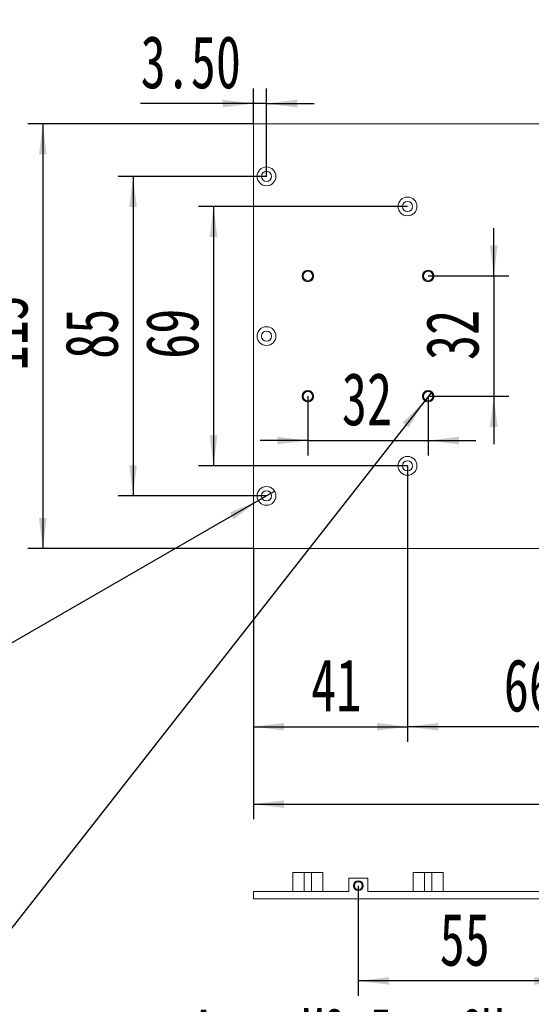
# Model space of a CAD drawing. Header units: millimetres. Extents: x -8 to 916, y -4 to 297.
# Tile 3 of 13: x 184 to 252, y 97 to 228. Entities that reach past the tile are written whole.
import ezdxf

# ---------------------------------------------------------------- set-up
doc = ezdxf.new("R2010")
doc.units = ezdxf.units.MM
doc.layers.add('10', color=7, linetype='Continuous')
doc.styles.add('SLDTEXTSTYLE0', font='TXT', dxfattribs={"width": 0.7, "bigfont": 'bigfont'})
doc.styles.add('SLDTEXTSTYLE1', font='TXT', dxfattribs={"width": 0.7})
doc.styles.add('SLDTEXTSTYLE4', font='TXT', dxfattribs={"width": 0.65})
doc.styles.add('SLDTEXTSTYLE5', font='TXT', dxfattribs={"width": 0.642857})
doc.styles.add('SLDTEXTSTYLE6', font='TXT', dxfattribs={"width": 0.616667})
doc.styles.add('SLDTEXTSTYLE7', font='TXT', dxfattribs={"width": 0.628571})
doc.dimstyles.new('SLDDIMSTYLE0', dxfattribs={"dimtxt": 7, "dimasz": 4.08, "dimexe": 0, "dimexo": 0.0625, "dimgap": 1.75, "dimtad": 2, "dimlfac": 2, "dimrnd": 1e-09, "dimzin": 12, "dimdsep": 46, "dimtxsty": 'SLDTEXTSTYLE1', "dimsah": 1, "dimcen": 0.09, "dimadec": 0, "dimazin": 3, "dimtfac": 1, "dimtofl": 0, "dimtmove": 0, "dimatfit": 3, "dimfxl": 0, "dimfrac": 2, "dimtolj": 1, "dimtzin": 12, "dimarcsym": 0})
doc.dimstyles.new('SLDDIMSTYLE1', dxfattribs={"dimtxt": 7, "dimasz": 4.08, "dimexe": 0, "dimexo": 0.0625, "dimgap": 1.75, "dimtad": 0, "dimtih": 1, "dimtoh": 1, "dimlfac": 2, "dimrnd": 1e-09, "dimzin": 4, "dimdsep": 46, "dimtxsty": 'SLDTEXTSTYLE1', "dimblk1": 'NONE', "dimsah": 1, "dimcen": 0, "dimadec": 0, "dimazin": 1, "dimtfac": 1, "dimtmove": 0, "dimatfit": 3, "dimldrblk": 'NONE', "dimfxl": 0, "dimfrac": 2, "dimtolj": 1, "dimtzin": 12, "dimarcsym": 0})
doc.dimstyles.new('SLDDIMSTYLE2', dxfattribs={"dimtxt": 7, "dimasz": 4.08, "dimexe": 0, "dimexo": 0.0625, "dimgap": 1.75, "dimtad": 2, "dimlfac": 2, "dimrnd": 1e-09, "dimzin": 4, "dimdsep": 46, "dimtxsty": 'SLDTEXTSTYLE1', "dimsah": 1, "dimcen": 0.09, "dimadec": 0, "dimazin": 1, "dimtfac": 1, "dimtmove": 0, "dimatfit": 0, "dimfxl": 0, "dimfrac": 2, "dimtolj": 1, "dimtzin": 12, "dimarcsym": 0})
doc.dimstyles.new('SLDDIMSTYLE3', dxfattribs={"dimtxt": 7, "dimasz": 4.08, "dimexe": 0, "dimexo": 0.0625, "dimgap": 1.75, "dimtad": 2, "dimlfac": 2, "dimrnd": 1e-09, "dimzin": 12, "dimdsep": 46, "dimtxsty": 'SLDTEXTSTYLE1', "dimsah": 1, "dimcen": 0.09, "dimadec": 0, "dimazin": 3, "dimtfac": 1, "dimtmove": 0, "dimatfit": 0, "dimfxl": 0, "dimfrac": 2, "dimtolj": 1, "dimtzin": 12, "dimarcsym": 0})
doc.dimstyles.new('SLDDIMSTYLE5', dxfattribs={"dimtxt": 7, "dimasz": 4.08, "dimexe": 0, "dimexo": 0.0625, "dimgap": 1.75, "dimtad": 0, "dimtih": 1, "dimtoh": 1, "dimdec": 6, "dimlfac": 2, "dimrnd": 1e-09, "dimzin": 12, "dimdsep": 46, "dimtxsty": 'SLDTEXTSTYLE1', "dimblk1": 'NONE', "dimsah": 1, "dimcen": 0, "dimadec": 0, "dimazin": 3, "dimtfac": 1, "dimtmove": 0, "dimatfit": 3, "dimldrblk": 'NONE', "dimfxl": 0, "dimfrac": 2, "dimtolj": 1, "dimtzin": 12, "dimarcsym": 0})

# ---------------------------------------------------------------- blocks, each defined once
blk = doc.blocks.new('_D')
at = {"layer": '10'}
for p, q in [((214.84, 157.6), (214.84, 121.6)), ((320.84, 157.6), (320.84, 121.6)), ((214.84, 123.6), (320.84, 123.6))]:
    blk.add_line(p, q, dxfattribs=at)
for points in [[(214.84, 123.6), (218.92, 123.1), (218.92, 124.11)], [(320.84, 123.6), (316.76, 124.11), (316.76, 123.1)]]:
    blk.add_solid(points, dxfattribs=at)
at = {"layer": '10', "insert": (259.57, 132.63), "char_height": 7, "attachment_point": 1, "style": 'SLDTEXTSTYLE1'}
blk.add_mtext('212', dxfattribs=at)
blk = doc.blocks.new('_D_1')
at = {"layer": '10'}
for p, q in [((216.59, 207.1), (196.84, 207.1)), ((198.84, 207.1), (198.84, 164.6)), ((216.59, 164.6), (196.84, 164.6))]:
    blk.add_line(p, q, dxfattribs=at)
for points in [[(198.84, 207.1), (198.33, 203.02), (199.35, 203.02)], [(198.84, 164.6), (199.35, 168.68), (198.33, 168.68)]]:
    blk.add_solid(points, dxfattribs=at)
at = {"layer": '10', "insert": (189.81, 182.83), "char_height": 7, "attachment_point": 1, "rotation": 90, "style": 'SLDTEXTSTYLE1'}
blk.add_mtext('85', dxfattribs=at)
blk = doc.blocks.new('SW_SYMBOL_HOLE_SINK')
at = {"layer": '10', "color": 0}
for p, q in [((0, 875), (800, 75)), ((800, 75), (1600, 875))]:
    blk.add_line(p, q, dxfattribs=at)
blk = doc.blocks.new('SW_SYMBOL_HOLE_SPOT')
at = {"layer": '10', "color": 0}
for p, q in [((0, 875), (0, 75)), ((1600, 75), (1600, 875)), ((0, 75), (1600, 75))]:
    blk.add_line(p, q, dxfattribs=at)
blk = doc.blocks.new('SW_SYMBOL_HOLE_DEPTH')
at = {"layer": '10', "color": 0}
for p, q in [((0, 875), (800, 875)), ((400, 875), (400, 75)), ((100, 555), (400, 75)), ((700, 555), (400, 75))]:
    blk.add_line(p, q, dxfattribs=at)
blk = doc.blocks.new('_D_2')
at = {"layer": '10'}
for p, q in [((217.67, 165.23), (215.5, 163.98)), ((215.5, 163.98), (171.79, 138.73)), ((171.79, 138.73), (103.76, 138.73))]:
    blk.add_line(p, q, dxfattribs=at)
blk.add_solid([(215.5, 163.98), (211.72, 162.38), (212.23, 161.5)], dxfattribs=at)
at = {"layer": '10', "xscale": 0.009023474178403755, "yscale": 0.009023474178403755, "zscale": 0.009023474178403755}
for name, p in [('SW_SYMBOL_HOLE_SINK', (111.71, 130.95)), ('SW_SYMBOL_HOLE_SPOT', (109.33, 122.21)), ('SW_SYMBOL_HOLE_DEPTH', (141.49, 122.21))]:
    blk.add_blockref(name, p, dxfattribs=at)
at = {"layer": '10', "char_height": 7, "attachment_point": 1}
for s, insert, style in [('%%c', (119.09, 147.7), 'SLDTEXTSTYLE1'), ('11 x', (103.76, 147.68), 'SLDTEXTSTYLE4'), ('2.70 \\M+18AAE\\M+19153贯\\M+190FA', (129.94, 147.68), 'SLDTEXTSTYLE0'), ('%%c', (126.44, 138.96), 'SLDTEXTSTYLE1'), ('5 X 90°', (137.29, 138.94), 'SLDTEXTSTYLE5'), ('%%c', (124.06, 130.22), 'SLDTEXTSTYLE1'), ('5', (134.91, 130.19), 'SLDTEXTSTYLE1'), ('3.45', (151.91, 130.19), 'SLDTEXTSTYLE1')]:
    blk.add_mtext(s, dxfattribs=dict(at, insert=insert, style=style))
blk = doc.blocks.new('_NONE')
blk = doc.blocks.new('_D_3')
at = {"layer": '10'}
for p, q in [((214.84, 214.1), (214.84, 218.79)), ((216.59, 207.1), (216.59, 218.79)), ((214.84, 216.79), (199.85, 216.79)), ((216.59, 216.79), (214.84, 216.79)), ((216.59, 216.79), (222.94, 216.79))]:
    blk.add_line(p, q, dxfattribs=at)
for points in [[(214.84, 216.79), (210.76, 217.3), (210.76, 216.28)], [(216.59, 216.79), (220.67, 216.28), (220.67, 217.3)]]:
    blk.add_solid(points, dxfattribs=at)
at = {"layer": '10', "insert": (199.85, 225.81), "char_height": 7, "attachment_point": 1, "style": 'SLDTEXTSTYLE1'}
blk.add_mtext('3.50', dxfattribs=at)
blk = doc.blocks.new('_D_4')
at = {"layer": '10'}
for p, q in [((222.09, 177.85), (222.09, 169.96)), ((238.09, 177.85), (238.09, 169.96)), ((222.09, 171.96), (215.74, 171.96)), ((222.09, 171.96), (238.09, 171.96)), ((238.09, 171.96), (244.44, 171.96))]:
    blk.add_line(p, q, dxfattribs=at)
for points in [[(222.09, 171.96), (218.01, 172.47), (218.01, 171.46)], [(238.09, 171.96), (242.17, 171.46), (242.17, 172.47)]]:
    blk.add_solid(points, dxfattribs=at)
at = {"layer": '10', "insert": (226.61, 180.99), "char_height": 7, "attachment_point": 1, "style": 'SLDTEXTSTYLE1'}
blk.add_mtext('32', dxfattribs=at)
blk = doc.blocks.new('_D_5')
at = {"layer": '10'}
for p, q in [((246.8, 193.85), (246.8, 200.2)), ((238.09, 193.85), (248.8, 193.85)), ((246.8, 193.85), (246.8, 177.85)), ((238.09, 177.85), (248.8, 177.85)), ((246.8, 177.85), (246.8, 171.5))]:
    blk.add_line(p, q, dxfattribs=at)
for points in [[(246.8, 193.85), (247.31, 197.93), (246.29, 197.93)], [(246.8, 177.85), (246.29, 173.77), (247.31, 173.77)]]:
    blk.add_solid(points, dxfattribs=at)
at = {"layer": '10', "insert": (237.78, 182.68), "char_height": 7, "attachment_point": 1, "rotation": 90, "style": 'SLDTEXTSTYLE1'}
blk.add_mtext('32', dxfattribs=at)
blk = doc.blocks.new('_D_8')
at = {"layer": '10'}
for p, q in [((235.34, 203.1), (207.54, 203.1)), ((209.54, 203.1), (209.54, 168.6)), ((235.34, 168.6), (207.54, 168.6))]:
    blk.add_line(p, q, dxfattribs=at)
for points in [[(209.54, 203.1), (209.03, 199.02), (210.05, 199.02)], [(209.54, 168.6), (210.05, 172.68), (209.03, 172.68)]]:
    blk.add_solid(points, dxfattribs=at)
at = {"layer": '10', "insert": (200.52, 182.84), "char_height": 7, "attachment_point": 1, "rotation": 90, "style": 'SLDTEXTSTYLE1'}
blk.add_mtext('69', dxfattribs=at)
blk = doc.blocks.new('_D_9')
at = {"layer": '10'}
for p, q in [((235.34, 168.6), (235.34, 131.9)), ((268.34, 168.6), (268.34, 131.9)), ((268.34, 133.9), (235.34, 133.9))]:
    blk.add_line(p, q, dxfattribs=at)
for points in [[(235.34, 133.9), (239.42, 133.4), (239.42, 134.41)], [(268.34, 133.9), (264.26, 134.41), (264.26, 133.4)]]:
    blk.add_solid(points, dxfattribs=at)
at = {"layer": '10', "insert": (248.14, 142.93), "char_height": 7, "attachment_point": 1, "style": 'SLDTEXTSTYLE1'}
blk.add_mtext('66', dxfattribs=at)
blk = doc.blocks.new('_D_10')
at = {"layer": '10'}
for p, q in [((238.56, 178.45), (237.62, 177.25)), ((237.62, 177.25), (177.62, 100.68)), ((177.62, 100.68), (97.92, 100.68))]:
    blk.add_line(p, q, dxfattribs=at)
blk.add_solid([(237.62, 177.25), (234.7, 174.36), (235.5, 173.73)], dxfattribs=at)
at = {"layer": '10', "xscale": 0.009023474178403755, "yscale": 0.009023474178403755, "zscale": 0.009023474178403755}
for name, p in [('SW_SYMBOL_HOLE_DEPTH', (150.66, 101.64)), ('SW_SYMBOL_HOLE_DEPTH', (138.73, 92.9)), ('SW_SYMBOL_HOLE_SINK', (97.92, 84.16))]:
    blk.add_blockref(name, p, dxfattribs=at)
at = {"layer": '10', "char_height": 7, "attachment_point": 1}
for s, insert, style in [('4 x  M3 - 6H', (109.37, 109.62), 'SLDTEXTSTYLE6'), ('6', (161.08, 109.62), 'SLDTEXTSTYLE1'), ('%%c', (112.1, 100.91), 'SLDTEXTSTYLE1'), ('2.50', (122.95, 100.88), 'SLDTEXTSTYLE1'), ('6.30', (149.15, 100.88), 'SLDTEXTSTYLE1'), ('%%c', (112.65, 92.17), 'SLDTEXTSTYLE1'), ('3.05 X 90\\M+1818B, \\M+18BDF\\M+1925B', (123.5, 92.14), 'SLDTEXTSTYLE0')]:
    blk.add_mtext(s, dxfattribs=dict(at, insert=insert, style=style))
blk = doc.blocks.new('_D_14')
at = {"layer": '10'}
for p, q in [((235.34, 168.6), (235.34, 131.9)), ((214.84, 157.6), (214.84, 131.9)), ((214.84, 133.9), (235.34, 133.9))]:
    blk.add_line(p, q, dxfattribs=at)
for points in [[(214.84, 133.9), (218.92, 133.4), (218.92, 134.41)], [(235.34, 133.9), (231.26, 134.41), (231.26, 133.4)]]:
    blk.add_solid(points, dxfattribs=at)
at = {"layer": '10', "insert": (222.52, 142.93), "char_height": 7, "attachment_point": 1, "style": 'SLDTEXTSTYLE1'}
blk.add_mtext('41', dxfattribs=at)
blk = doc.blocks.new('_D_15')
at = {"layer": '10'}
for p, q in [((214.84, 214.1), (184.84, 214.1)), ((186.84, 214.1), (186.84, 157.6)), ((214.84, 157.6), (184.84, 157.6))]:
    blk.add_line(p, q, dxfattribs=at)
for points in [[(186.84, 214.1), (186.33, 210.02), (187.35, 210.02)], [(186.84, 157.6), (187.35, 161.68), (186.33, 161.68)]]:
    blk.add_solid(points, dxfattribs=at)
at = {"layer": '10', "insert": (177.81, 181.29), "char_height": 7, "attachment_point": 1, "rotation": 90, "style": 'SLDTEXTSTYLE1'}
blk.add_mtext('113', dxfattribs=at)
blk = doc.blocks.new('_D_21')
at = {"layer": '10'}
for p, q in [((284.11, 272.54), (283.47, 271.44)), ((283.47, 271.44), (273.93, 254.91)), ((273.93, 254.91), (194.23, 254.91))]:
    blk.add_line(p, q, dxfattribs=at)
blk.add_solid([(283.47, 271.44), (280.99, 268.16), (281.87, 267.65)], dxfattribs=at)
at = {"layer": '10', "xscale": 0.009023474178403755, "yscale": 0.009023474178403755, "zscale": 0.009023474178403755}
for name, p in [('SW_SYMBOL_HOLE_DEPTH', (250.03, 255.87)), ('SW_SYMBOL_HOLE_DEPTH', (239.64, 247.13)), ('SW_SYMBOL_HOLE_SINK', (194.23, 238.39))]:
    blk.add_blockref(name, p, dxfattribs=at)
at = {"layer": '10', "char_height": 7, "attachment_point": 1}
for s, insert, style in [('4 x  M2.5 - 6H', (202.61, 263.85), 'SLDTEXTSTYLE7'), ('5', (260.46, 263.85), 'SLDTEXTSTYLE1'), ('%%c', (213.01, 255.14), 'SLDTEXTSTYLE1'), ('2.05', (223.86, 255.11), 'SLDTEXTSTYLE1'), ('8', (250.07, 255.11), 'SLDTEXTSTYLE1'), ('%%c', (208.96, 246.4), 'SLDTEXTSTYLE1'), ('2.55 X 90\\M+1818B, \\M+18BDF\\M+1925B', (219.81, 246.37), 'SLDTEXTSTYLE0')]:
    blk.add_mtext(s, dxfattribs=dict(at, insert=insert, style=style))
blk = doc.blocks.new('_D_25')
at = {"layer": '10'}
for p, q in [((297.73, 113.26), (296.94, 112.25)), ((296.94, 112.25), (277.6, 87.54)), ((277.6, 87.54), (197.9, 87.54))]:
    blk.add_line(p, q, dxfattribs=at)
blk.add_solid([(296.94, 112.25), (294.03, 109.35), (294.83, 108.73)], dxfattribs=at)
at = {"layer": '10', "xscale": 0.009023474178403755, "yscale": 0.009023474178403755, "zscale": 0.009023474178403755}
for name, p in [('SW_SYMBOL_HOLE_DEPTH', (253.71, 88.5)), ('SW_SYMBOL_HOLE_DEPTH', (243.32, 79.76)), ('SW_SYMBOL_HOLE_SINK', (197.9, 71.02))]:
    blk.add_blockref(name, p, dxfattribs=at)
at = {"layer": '10', "char_height": 7, "attachment_point": 1}
for s, insert, style in [('4 x  M2.5 - 6H', (206.28, 96.48), 'SLDTEXTSTYLE7'), ('5', (264.13, 96.48), 'SLDTEXTSTYLE1'), ('%%c', (216.68, 87.77), 'SLDTEXTSTYLE1'), ('2.05', (227.54, 87.74), 'SLDTEXTSTYLE1'), ('8', (253.74, 87.74), 'SLDTEXTSTYLE1'), ('%%c', (212.63, 79.03), 'SLDTEXTSTYLE1'), ('2.55 X 90\\M+1818B, \\M+18BDF\\M+1925B', (223.48, 79), 'SLDTEXTSTYLE0')]:
    blk.add_mtext(s, dxfattribs=dict(at, insert=insert, style=style))
blk = doc.blocks.new('_D_26')
at = {"layer": '10'}
for p, q in [((228.79, 112.76), (228.79, 98.1)), ((256.29, 112.76), (256.29, 98.1)), ((256.29, 100.1), (228.79, 100.1))]:
    blk.add_line(p, q, dxfattribs=at)
for points in [[(228.79, 100.1), (232.87, 99.59), (232.87, 100.6)], [(256.29, 100.1), (252.21, 100.6), (252.21, 99.59)]]:
    blk.add_solid(points, dxfattribs=at)
at = {"layer": '10', "insert": (239.61, 109.12), "char_height": 7, "attachment_point": 1, "style": 'SLDTEXTSTYLE1'}
blk.add_mtext('55', dxfattribs=at)

msp = doc.modelspace()

# ---------------------------------------------------------------- linework, layer by layer
at = {"color": 7, "linetype": 'Continuous', "lineweight": 15}
for p, q in [((214.83722688, 214.10380429), (214.83722688, 157.60380527)), ((320.83722749, 214.10380429), (214.83722688, 214.10380429)), ((214.83722688, 157.60380527), (320.83722749, 157.60380527)), ((220.08722681, 112.00650151), (220.08722681, 114.50650146)), ((220.08722681, 114.50650146), (221.58722659, 114.50650146)), ((221.58722659, 114.50650146), (221.58722659, 112.00650151)), ((221.58722659, 114.50650146), (222.58722675, 114.50650146)), ((222.58722675, 112.00650151), (222.58722675, 114.50650146)), ((222.58722675, 114.50650146), (224.087227, 114.50650146)), ((224.087227, 114.50650146), (224.087227, 112.00650151)), ((236.0872271, 112.00650151), (236.0872271, 114.50650146)), ((236.0872271, 114.50650146), (237.58722642, 114.50650146)), ((237.58722642, 114.50650146), (237.58722642, 112.00650151)), ((237.58722642, 114.50650146), (238.58722658, 114.50650146)), ((238.58722658, 112.00650151), (238.58722658, 114.50650146)), ((238.58722658, 114.50650146), (240.08722776, 114.50650146)), ((240.08722776, 114.50650146), (240.08722776, 112.00650151)), ((227.53722673, 113.75650157), (227.53722673, 112.00650151)), ((227.53722673, 113.75650157), (230.03722714, 113.75650157)), ((230.03722714, 113.75650157), (230.03722714, 112.00650151)), ((214.83722688, 111.00650147), (214.83722688, 112.00650151)), ((227.53722673, 112.00650151), (214.83722688, 112.00650151)), ((255.03722751, 112.00650151), (230.03722714, 112.00650151)), ((320.83722749, 111.00650147), (214.83722688, 111.00650147))]:
    msp.add_line(p, q, dxfattribs=at)
for centre, radius in [((216.58722694, 207.10380411), 1.25), ((216.58722694, 207.10380411), 0.675), ((235.33722694, 203.10380411), 1.25), ((235.33722694, 203.10380411), 0.675), ((222.08722694, 193.85380411), 0.7625), ((222.08722694, 193.85380411), 0.625), ((238.08722694, 193.85380411), 0.7625), ((238.08722694, 193.85380411), 0.625), ((216.58722694, 185.85380411), 1.25), ((216.58722694, 185.85380411), 0.675), ((222.08722694, 177.85380411), 0.7625), ((222.08722694, 177.85380411), 0.625), ((238.08722694, 177.85380411), 0.7625), ((238.08722694, 177.85380411), 0.625), ((235.33722694, 168.60380411), 1.25), ((235.33722694, 168.60380411), 0.675), ((216.58722694, 164.60380411), 1.25), ((216.58722694, 164.60380411), 0.675), ((228.78722694, 112.75650151), 0.6375), ((228.78722694, 112.75650151), 0.5125)]:
    msp.add_circle(centre, radius, dxfattribs=at)
at = {"color": 7, "linetype": 'Continuous', "lineweight": 0}
for centre, radius in [((222.08722694, 193.85380411), 0.75), ((238.08722694, 193.85380411), 0.75), ((222.08722694, 177.85380411), 0.75), ((238.08722694, 177.85380411), 0.75), ((228.78722694, 112.75650151), 0.625)]:
    msp.add_arc(centre, radius, 255, 195, dxfattribs=at)

# ---------------------------------------------------------------- dimensions: what is measured, and where the dimension line sits
at = {"layer": '10'}
for p1, p2, text, picture, middle in [((284.10587815, 272.54259516), (283.46857573, 271.43829873), '4 x  M2.5 - 6H {\\fGDT;x} 5\\P%%c 2.05 {\\fGDT;x} 8\\P{\\fGDT;w}%%c 2.55 X 90°, 近端', '_D_21', (233.28769056, 250.45972559)), ((238.5574949, 178.45401599), (237.61695898, 177.25359224), '4 x  M3 - 6H {\\fGDT;x} 6\\P%%c 2.50 {\\fGDT;x} 6.30\\P{\\fGDT;w}%%c 3.05 X 90°, 近端', '_D_10', (136.97812018, 96.22840117)), ((297.73009163, 113.25856085), (296.94436224, 112.25444217), '4 x  M2.5 - 6H {\\fGDT;x} 5\\P%%c 2.05 {\\fGDT;x} 8\\P{\\fGDT;w}%%c 2.55 X 90°, 近端', '_D_25', (236.95926614, 83.08494346))]:
    dim = msp.add_diameter_dim_2p(p1=p1, p2=p2, text=text, dimstyle='SLDDIMSTYLE5', override={"dimpost": '<>'}, dxfattribs=at)
    dim.commit()
    dim.dimension.update_dxf_attribs({"geometry": picture, "text_midpoint": middle, "dimtype": 163})
for base, p1, p2, dimstyle, picture, middle in [((214.83722694, 216.79143764), (216.58722694, 207.10380411), (214.83722694, 214.10380411), 'SLDDIMSTYLE2', '_D_3', (205.99202366, 216.79143764)), ((238.08722694, 171.96334329), (222.08722694, 177.85380411), (238.08722694, 177.85380411), 'SLDDIMSTYLE3', '_D_4', (229.68003355, 171.96334329)), ((235.33722694, 133.90380411), (214.83722694, 157.60380411), (235.33722694, 168.60380411), 'SLDDIMSTYLE0', '_D_14', (225.59333924, 133.90380411)), ((235.33722694, 133.90380411), (268.33722694, 168.60380411), (235.33722694, 168.60380411), 'SLDDIMSTYLE0', '_D_9', (251.20278685, 133.90380411)), ((320.83722694, 123.60380411), (214.83722694, 157.60380411), (320.83722694, 157.60380411), 'SLDDIMSTYLE0', '_D', (264.17687686, 123.60380411)), ((228.78722694, 100.09695358), (256.28722694, 112.75650151), (228.78722694, 112.75650151), 'SLDDIMSTYLE0', '_D_26', (242.67805404, 100.09695358))]:
    dim = msp.add_linear_dim(base=base, p1=p1, p2=p2, dimstyle=dimstyle, dxfattribs=at)
    dim.commit()
    dim.dimension.update_dxf_attribs({"geometry": picture, "text_midpoint": middle, "dimtype": 160})
for base, p1, p2, dimstyle, picture, middle in [((186.83722694, 157.60380411), (214.83722694, 214.10380411), (214.83722694, 157.60380411), 'SLDDIMSTYLE0', '_D_15', (186.83722694, 185.89759151)), ((198.83722694, 164.60380411), (216.58722694, 207.10380411), (216.58722694, 164.60380411), 'SLDDIMSTYLE0', '_D_1', (198.83722694, 185.89759151)), ((209.54061519, 168.60380411), (235.33722694, 203.10380411), (235.33722694, 168.60380411), 'SLDDIMSTYLE0', '_D_8', (209.54061519, 185.89759151)), ((246.79856464, 177.85380411), (238.08722694, 193.85380411), (238.08722694, 177.85380411), 'SLDDIMSTYLE3', '_D_5', (246.79856464, 185.7540133))]:
    dim = msp.add_linear_dim(base=base, p1=p1, p2=p2, angle=90, dimstyle=dimstyle, dxfattribs=at)
    dim.commit()
    dim.dimension.update_dxf_attribs({"geometry": picture, "text_midpoint": middle, "dimtype": 160})
dim = msp.add_diameter_dim_2p(p1=(217.66968485, 165.228932), p2=(215.50476903, 163.97867623), text='11 x <> 完全贯穿\\P{\\fGDT;w}%%c 5 X 90°\\P{\\fGDT;v}%%c 5 {\\fGDT;x} 3.45', dimstyle='SLDDIMSTYLE1', dxfattribs=at)
dim.commit()
dim.dimension.update_dxf_attribs({"geometry": '_D_2', "text_midpoint": (136.97812018, 134.28166798), "dimtype": 163})

doc.saveas('drawing.dxf')
